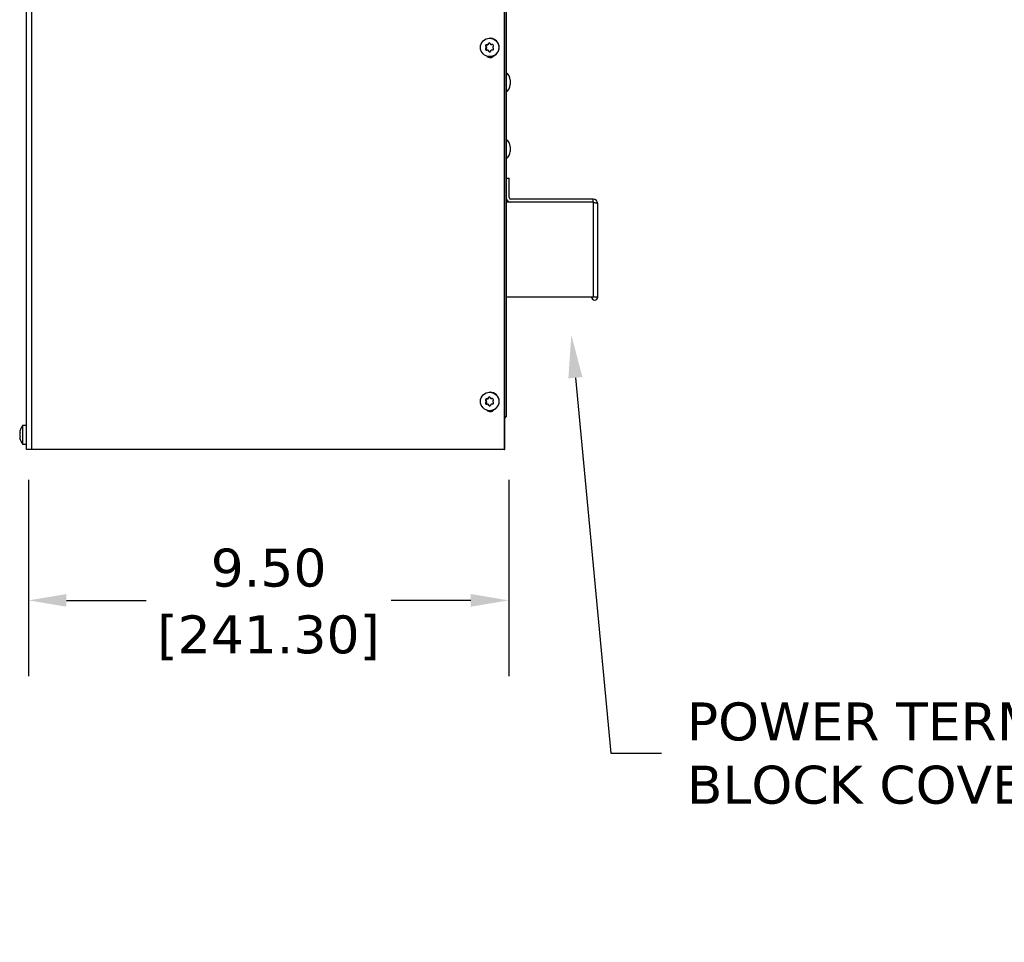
# Model space of a CAD drawing. Header units: inches. Extents: x -1 to 128, y 3 to 101.
# Tile 9 of 17: x 46 to 65, y 39 to 57. Entities that reach past the tile are written whole.
import ezdxf
from ezdxf import colors
from ezdxf.entities.mleader import LeaderData, LeaderLine
from ezdxf.math import Vec2, Vec3

# ---------------------------------------------------------------- set-up
doc = ezdxf.new("R2010")
doc.units = ezdxf.units.IN
doc.header["$LTSCALE"] = 12
doc.header["$MEASUREMENT"] = 0
doc.header["$PDSIZE"] = -1
doc.linetypes.add('SLD-Solid', pattern=[0])
doc.layers.add('DIMENSIONS', color=140, linetype='SLD-Solid', lineweight=25)
doc.styles.get("Standard").update_dxf_attribs({"font": 'verdana.ttf'})
doc.dimstyles.get("Standard").update_dxf_attribs({"dimtxt": 0.18, "dimasz": 0.18, "dimexe": 0.18, "dimexo": 0.0625, "dimgap": 0.09, "dimtad": 0, "dimtih": 1, "dimtoh": 1, "dimdec": 4, "dimzin": 0, "dimdsep": 46, "dimtxsty": 'Standard', "dimcen": 0.09, "dimadec": 0, "dimazin": 0, "dimtfac": 1, "dimtdec": 4, "dimtofl": 0, "dimtmove": 0, "dimatfit": 3, "dimfxl": 0, "dimtolj": 1, "dimtzin": 0, "dimarcsym": 0})

# ---------------------------------------------------------------- blocks, each defined once
blk = doc.blocks.new('*D161')
at = {"layer": 'Defpoints', "color": 0}
for p in [(45.897, 48.245), (55.397, 48.245), (45.897, 45.262)]:
    blk.add_point(p, dxfattribs=at)
at = {"layer": 'DIMENSIONS', "color": 0, "lineweight": -2}
for p, q in [((45.897, 47.645), (45.897, 43.762)), ((55.397, 47.645), (55.397, 43.762)), ((46.647, 45.262), (48.222, 45.262)), ((54.647, 45.262), (53.072, 45.262))]:
    blk.add_line(p, q, dxfattribs=at)
at = {"layer": 'DIMENSIONS', "color": 0}
for points in [[(46.647, 45.387), (46.647, 45.137), (45.897, 45.262)], [(54.647, 45.387), (54.647, 45.137), (55.397, 45.262)]]:
    blk.add_solid(points, dxfattribs=at)
at = {"layer": 'DIMENSIONS', "color": 0, "char_height": 0.75, "attachment_point": 5}
for s, insert in [('\\A1;9.50', (50.647, 45.903)), ('\\A1;[241.30]', (50.647, 44.522))]:
    blk.add_mtext(s, dxfattribs=dict(at, insert=insert))

msp = doc.modelspace()

# ---------------------------------------------------------------- linework, layer by layer
for p, q in [((55.31419, 48.24512), (55.31419, 85.35263)), ((55.31925, 48.24512), (55.31925, 85.35263)), ((55.34719, 85.19512), (55.34719, 48.92612)), ((45.85719, 48.24512), (45.85719, 83.48212)), ((45.96308, 48.24512), (45.96308, 83.48212)), ((55.02672, 56.37812), (55.01975, 56.37812)), ((54.93739, 56.21685), (54.94792, 56.21685)), ((54.93987, 56.16588), (54.9504, 56.16588)), ((54.94708, 56.2013), (54.9579, 56.2013)), ((54.94792, 56.21685), (54.9579, 56.2013)), ((54.948, 56.18233), (54.95882, 56.18233)), ((54.95882, 56.18233), (54.9504, 56.16588)), ((54.95237, 56.2461), (54.9629, 56.2461)), ((54.98129, 56.247), (54.9629, 56.2461)), ((54.97048, 56.247), (54.98129, 56.247)), ((54.98747, 56.13916), (54.97664, 56.13916)), ((54.98639, 56.25729), (54.9972, 56.25729)), ((54.99256, 56.13045), (55.00338, 56.13045)), ((54.99509, 56.27373), (55.00562, 56.27373)), ((55.00562, 56.27373), (54.9972, 56.25729)), ((55.00282, 56.11491), (55.01335, 56.11491)), ((55.00338, 56.13045), (55.01335, 56.11491)), ((55.05341, 56.25109), (55.06424, 56.25109)), ((55.05434, 56.25111), (55.06516, 56.25111)), ((55.07611, 56.25165), (55.06516, 56.25111)), ((55.01975, 56.01212), (55.02672, 56.01212)), ((55.42719, 55.55312), (55.42719, 55.45912)), ((55.42719, 54.23413), (55.42719, 54.14013)), ((55.34719, 53.60762), (55.40719, 53.60762)), ((55.40719, 53.22562), (55.40719, 53.60762)), ((57.06619, 53.19462), (55.43819, 53.19462)), ((57.06619, 53.13462), (57.06619, 53.19462)), ((57.06619, 53.13451), (55.34719, 53.13451)), ((57.06619, 53.13462), (55.43819, 53.13462)), ((57.06619, 53.13451), (57.06619, 51.25962)), ((57.15719, 51.25978), (57.15719, 53.10362)), ((57.06619, 51.25962), (55.34719, 51.25962)), ((57.15719, 51.25962), (57.06619, 51.25962)), ((57.15719, 51.25962), (57.15719, 51.25978)), ((55.02672, 49.37812), (55.01975, 49.37812)), ((54.93739, 49.21685), (54.94792, 49.21685)), ((54.93987, 49.16588), (54.9504, 49.16588)), ((54.94708, 49.2013), (54.9579, 49.2013)), ((54.94792, 49.21685), (54.9579, 49.2013)), ((54.948, 49.18233), (54.95882, 49.18233)), ((54.95882, 49.18233), (54.9504, 49.16588)), ((54.95237, 49.2461), (54.9629, 49.2461)), ((54.98129, 49.247), (54.9629, 49.2461)), ((54.97048, 49.247), (54.98129, 49.247)), ((54.98747, 49.13916), (54.97664, 49.13916)), ((54.98639, 49.25729), (54.9972, 49.25729)), ((54.99256, 49.13045), (55.00338, 49.13045)), ((54.99509, 49.27373), (55.00562, 49.27373)), ((55.00562, 49.27373), (54.9972, 49.25729)), ((55.00282, 49.11491), (55.01335, 49.11491)), ((55.00338, 49.13045), (55.01335, 49.11491)), ((55.05341, 49.25109), (55.06424, 49.25109)), ((55.05434, 49.25111), (55.06516, 49.25111)), ((55.07611, 49.25165), (55.06516, 49.25111)), ((55.01975, 49.01212), (55.02672, 49.01212)), ((55.31925, 48.90012), (55.34719, 48.90012)), ((55.34719, 48.92612), (55.34719, 48.90012)), ((55.34719, 48.92612), (55.34719, 48.90012)), ((45.77719, 48.71812), (45.77719, 48.35212)), ((45.85719, 48.71812), (45.77719, 48.71812)), ((45.72296, 48.59109), (45.72758, 48.59109)), ((45.72309, 48.59111), (45.72757, 48.59111)), ((45.72309, 48.52233), (45.72433, 48.52233)), ((45.72309, 48.47045), (45.72351, 48.47045)), ((45.77719, 48.35212), (45.85719, 48.35212)), ((45.96308, 48.24512), (45.85719, 48.24512)), ((55.31419, 48.24512), (45.96308, 48.24512)), ((55.31419, 48.24512), (55.31925, 48.24512))]:
    msp.add_line(p, q)
for centre, radius, start, end in [((54.95366, 56.22697), 0.01917, 93.875463, 211.894128), ((54.95702, 56.15737), 0.01915, 153.60826, 271.785131), ((54.93054, 56.19099), 0.01949, 333.611634, 31.959274), ((54.9694, 56.26612), 0.01915, 273.23982, 332.551412), ((54.97654, 56.12006), 0.0191, 32.972689, 92.441634), ((55.01192, 56.26514), 0.01889, 32.67181, 152.941672), ((55.01872, 56.12507), 0.01887, 212.575616, 333.037865), ((55.05333, 56.2698), 0.01872, 212.3133, 273.101024), ((55.06039, 56.12456), 0.0187, 92.460302, 153.33093), ((55.07416, 56.23322), 0.01883, 331.939041, 93.45435), ((55.07758, 56.16297), 0.01883, 272.109951, 33.659641), ((55.09857, 56.19921), 0.01866, 152.17872, 213.392188), ((55.26382, 55.55312), 0.16338, 0, 59.313941), ((55.26382, 55.45912), 0.16338, 300.686059, 0), ((55.26382, 54.23413), 0.16338, 0, 59.313941), ((55.26382, 54.14013), 0.16338, 300.686059, 0), ((55.43819, 53.22562), 0.091, 180, 270), ((55.43819, 53.22562), 0.031, 180, 270), ((57.06619, 53.10362), 0.091, 0, 90), ((57.06619, 53.10362), 0.031, 65.610771, 90), ((57.09711, 51.2597), 0.06008, 180, 0), ((55.01192, 49.26514), 0.01889, 32.67181, 152.941672), ((54.95366, 49.22697), 0.01917, 93.875463, 211.894128), ((54.95702, 49.15737), 0.01915, 153.60826, 271.785131), ((54.93054, 49.19099), 0.01949, 333.611634, 31.959274), ((54.9694, 49.26612), 0.01915, 273.23982, 332.551412), ((54.97654, 49.12006), 0.0191, 32.972689, 92.441634), ((55.01872, 49.12507), 0.01887, 212.575616, 333.037865), ((55.05333, 49.2698), 0.01872, 212.3133, 273.101024), ((55.06039, 49.12456), 0.0187, 92.460302, 153.33093), ((55.07416, 49.23322), 0.01883, 331.939041, 93.45435), ((55.07758, 49.16297), 0.01883, 272.109951, 33.659641), ((55.09857, 49.19921), 0.01866, 152.17872, 213.392188), ((55.25819, 48.92612), 0.089, 313.315216, 343.014191), ((46.01626, 48.53512), 0.30107, 142.567464, 162.924246), ((45.7843, 48.53843), 0.06195, 171.189228, 188.810772), ((46.01626, 48.53512), 0.30107, 197.066326, 217.432536)]:
    msp.add_arc(centre, radius, start, end)
for centre in [(55.01975, 56.19512), (55.01975, 49.19512)]:
    msp.add_ellipse(centre, major_axis=(0, -0.183), ratio=0.9961947)
for centre, major_axis, ratio, start_param, end_param in [((55.02672, 56.19512), (0, 0.183), 0.9961947, 3.14159265, 6.28318531), ((54.99537, 56.16588), (-0.16086, 0.2487), 0.07326344, 1.31728169, 1.38067504), ((54.99275, 56.21981), (-0.13582, -0.26322), 0.07751502, -1.388053, -1.32465965), ((54.96382, 56.22713), (0, 0.01899), 0.9961947, 0.04880075, 2.14319586), ((54.96722, 56.1572), (0, 0.01899), 0.9961947, 1.09599831, 2.95559283), ((55.03796, 56.24905), (-0.29584, -0.01439), 0.00425158, -1.34086481, -1.27747146), ((55.04321, 56.14119), (-0.29584, -0.01439), 0.00425158, -1.34086481, -1.27747146), ((54.94199, 56.19101), (0, 0.019), 0.9961947, 4.23759096, 5.28478851), ((54.98037, 56.26598), (0, -0.019), 0.9961947, 0.04880075, 1.09599831), ((54.99275, 56.21981), (0.13582, 0.26322), 0.07751502, 1.40460946, 1.46800281), ((54.98747, 56.12016), (0, -0.019), 0.9961947, 2.14319586, 3.14159265), ((54.99537, 56.16588), (0.16086, -0.2487), 0.07326344, -1.47538077, -1.41198742), ((55.02245, 56.26505), (0, -0.01899), 0.9961947, 3.41344843, 4.23759096), ((55.02925, 56.1252), (0, 0.01899), 0.9961947, 2.14319586, 2.85915846), ((55.0858, 56.22437), (-0.16086, 0.2487), 0.07326344, 1.31728169, 1.38067504), ((55.08843, 56.17044), (-0.13582, -0.26322), 0.07751502, -1.388053, -1.32465965), ((55.03796, 56.24905), (0.29584, 0.01439), 0.00425158, 1.45179765, 1.515191), ((55.04321, 56.14119), (0.29584, 0.01439), 0.00425158, 1.45179765, 1.515191), ((55.06424, 56.27009), (0, 0.019), 0.9961947, 3.14159265, 3.19039341), ((55.08843, 56.17044), (0.13582, 0.26322), 0.07751502, 1.40460946, 1.46800281), ((55.0858, 56.22437), (0.16086, -0.2487), 0.07326344, -1.47538077, -1.41198742), ((55.02959, 56.09512), (0, 0.1), 0.9961947, 2.39852842, 4.0018864), ((55.02245, 49.26505), (0, -0.01899), 0.9961947, 3.41344843, 4.23759096), ((55.02672, 49.19512), (0, -0.183), 0.9961947, 0, 3.14159265), ((54.99537, 49.16588), (-0.16086, 0.2487), 0.07326344, 1.31728169, 1.38067504), ((54.99275, 49.21981), (-0.13582, -0.26322), 0.07751502, -1.388053, -1.32465965), ((54.96382, 49.22713), (0, 0.01899), 0.9961947, 0.04880075, 2.14319586), ((54.96722, 49.1572), (0, 0.01899), 0.9961947, 1.09599831, 3.14159265), ((55.03796, 49.24905), (-0.29584, -0.01439), 0.00425158, -1.34086481, -1.27747146), ((55.04321, 49.14119), (-0.29584, -0.01439), 0.00425158, -1.34086481, -1.27747146), ((54.94199, 49.19101), (0, 0.019), 0.9961947, 4.23759096, 5.28478851), ((54.98037, 49.26598), (0, -0.019), 0.9961947, 0.04880075, 1.09599831), ((54.99275, 49.21981), (0.13582, 0.26322), 0.07751502, 1.40460946, 1.46800281), ((54.98747, 49.12016), (0, -0.019), 0.9961947, 2.14319586, 3.14159265), ((54.99537, 49.16588), (0.16086, -0.2487), 0.07326344, -1.47538077, -1.41198742), ((55.02925, 49.1252), (0, 0.01899), 0.9961947, 2.14319586, 2.85915846), ((55.0858, 49.22437), (-0.16086, 0.2487), 0.07326344, 1.31728169, 1.38067504), ((55.08843, 49.17044), (-0.13582, -0.26322), 0.07751502, -1.388053, -1.32465965), ((55.03796, 49.24905), (0.29584, 0.01439), 0.00425158, 1.45179765, 1.515191), ((55.04321, 49.14119), (0.29584, 0.01439), 0.00425158, 1.45179765, 1.515191), ((55.06424, 49.27009), (0, 0.019), 0.9961947, 3.14159265, 3.19039341), ((55.08843, 49.17044), (0.13582, 0.26322), 0.07751502, 1.40460946, 1.46800281), ((55.0858, 49.22437), (0.16086, -0.2487), 0.07326344, -1.47538077, -1.41198742), ((55.02959, 49.09512), (0, 0.1), 0.9961947, 2.39852842, 4.0018864), ((46.01626, 48.56437), (-0.29619, 0), 0.84060369, 6.07702353, 6.14041688), ((46.01626, 48.58905), (-0.29619, 0), 0.04878139, -0.20616177, -0.14276842), ((46.01626, 48.58905), (-0.29619, 0), 0.04878139, 0.14276842, 0.20616177), ((46.01626, 48.51044), (-0.29619, 0), 0.88938508, 6.07702353, 6.14041688), ((46.01626, 48.56437), (-0.29619, 0), 0.84060369, 0.14276842, 0.20616177), ((46.01626, 48.55981), (-0.29619, 0), 0.88938508, 0.14276842, 0.20616177), ((46.01626, 48.48119), (-0.29619, 0), 0.04878139, -0.20616177, -0.14276842), ((46.01626, 48.51044), (-0.29619, 0), 0.88938508, 0.14276842, 0.20616177), ((46.01626, 48.50588), (-0.29619, 0), 0.84060369, 0.14276842, 0.20616177)]:
    msp.add_ellipse(centre, major_axis=major_axis, ratio=ratio, start_param=start_param, end_param=end_param)
for points, knots in [([(57.06619, 53.13451), (57.07811, 53.13194), (57.09001, 53.12936), (57.11202, 53.12422), (57.12212, 53.12164), (57.13896, 53.11649), (57.14571, 53.11392), (57.15482, 53.10877), (57.15719, 53.1062), (57.15719, 53.10362)], [0, 0, 0, 0, 0.25, 0.25, 0.5, 0.5, 0.75, 0.75, 1, 1, 1, 1]), ([(45.72309, 48.5998), (45.72261, 48.597), (45.72236, 48.59471), (45.72236, 48.59168), (45.72261, 48.59095), (45.72309, 48.59111)], [0, 0, 0, 0, 0.5, 0.5, 1, 1, 1, 1]), ([(45.72309, 48.587), (45.72261, 48.58716), (45.72236, 48.58821), (45.72236, 48.59027), (45.72236, 48.59057), (45.72237, 48.59088)], [0, 0, 0, 0, 0.5, 0.5, 0.576880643, 0.576880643, 0.576880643, 0.576880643]), ([(45.72852, 48.62373), (45.72842, 48.62339), (45.72825, 48.62278), (45.72762, 48.6204), (45.72704, 48.61811), (45.72635, 48.61534)], [0.609296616, 0.609296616, 0.609296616, 0.609296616, 0.75, 0.75, 1, 1, 1, 1]), ([(45.72635, 48.59201), (45.72704, 48.59217), (45.72762, 48.59146), (45.72842, 48.58847), (45.72865, 48.58616), (45.72865, 48.58052), (45.72843, 48.57724), (45.72762, 48.57063), (45.72704, 48.5673), (45.72635, 48.56437)], [0, 0, 0, 0, 0.25, 0.25, 0.5, 0.5, 0.75, 0.75, 1, 1, 1, 1]), ([(45.72635, 48.5134), (45.72704, 48.51063), (45.72762, 48.50741), (45.72842, 48.50082), (45.72865, 48.49743), (45.72865, 48.49146), (45.72843, 48.48892), (45.72762, 48.48535), (45.72704, 48.48431), (45.72635, 48.48415)], [0, 0, 0, 0, 0.25, 0.25, 0.5, 0.5, 0.75, 0.75, 1, 1, 1, 1]), ([(45.72309, 48.48325), (45.72261, 48.48309), (45.72236, 48.48204), (45.72236, 48.47846), (45.72261, 48.47591), (45.72309, 48.47296)], [0, 0, 0, 0, 0.5, 0.5, 1, 1, 1, 1]), ([(45.72635, 48.45652), (45.72704, 48.45358), (45.72762, 48.45107), (45.72842, 48.44747), (45.72865, 48.4464), (45.72865, 48.44616), (45.72861, 48.44626), (45.72852, 48.44653)], [0, 0, 0, 0, 0.25, 0.25, 0.5, 0.5, 0.609722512, 0.609722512, 0.609722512, 0.609722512]), ([(45.72845, 48.44678), (45.72834, 48.44714), (45.7282, 48.44765), (45.72762, 48.44985), (45.72704, 48.45214), (45.72635, 48.45491)], [0.639569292, 0.639569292, 0.639569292, 0.639569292, 0.75, 0.75, 1, 1, 1, 1])]:
    msp.add_open_spline(points, degree=3, knots=knots)

# ---------------------------------------------------------------- dimensions: what is measured, and where the dimension line sits
at = {"layer": 'DIMENSIONS'}
dim = msp.add_linear_dim(base=(45.89674, 45.26225), p1=(55.39674, 48.24512), p2=(45.89674, 48.24512), dimstyle='Standard', override={"dimtxt": 0.75, "dimasz": 0.75, "dimexe": 1.5, "dimexo": 0.6, "dimgap": 0.25, "dimdec": 2, "dimzin": 1, "dimpost": '\\X', "dimtdec": 2, "dimtzin": 1}, dxfattribs=at)
dim.commit()
dim.dimension.update_dxf_attribs({"geometry": '*D161', "text_midpoint": (50.64674, 45.26225)})

# ---------------------------------------------------------------- leaders
ml = msp.add_multileader_mtext('Standard', dxfattribs=at)
ml.set_content('POWER TERMINAL\\PBLOCK COVER', color=256)
ml.set_leader_properties(color=256, linetype='ByLayer', lineweight=-1)
ml.build(insert=Vec2(0, 0))
ml.multileader.update_dxf_attribs({"text_left_attachment_type": 2, "text_right_attachment_type": 2, "dogleg_length": 1, "arrow_head_size": 0.85})
ctx = ml.context
ctx.base_point, ctx.char_height, ctx.arrow_head_size, ctx.landing_gap_size, ctx.plane_origin = Vec3(58.4197, 42.2433), 0.75, 0.85, 0.5, Vec3(57.18009, 53.03748)
ctx.left_attachment, ctx.right_attachment = 2, 2
notes = []
notes.append((ctx, [(0, (1, 1, 0), (57.4197, 42.2433), (1, 0), 1, [(0, [(56.63573, 50.51032)], 0, [])])]))
ctx.mtext.insert, ctx.mtext.flow_direction = Vec3(58.9197, 43.2433), 5
for ctx, leaders in notes:
    for number, flags, end, landing, length, lines in leaders:
        leader = LeaderData()
        leader.index, (leader.has_last_leader_line, leader.has_dogleg_vector, leader.attachment_direction) = number, flags
        leader.last_leader_point, leader.dogleg_vector, leader.dogleg_length = Vec3(end), Vec3(landing), length
        for number, points, colour, breaks in lines:
            line = LeaderLine()
            line.index, line.vertices, line.color, line.breaks = number, Vec3.list(points), colors.encode_raw_color(colour), breaks
            leader.lines.append(line)
        ctx.leaders.append(leader)

doc.saveas('drawing.dxf')
